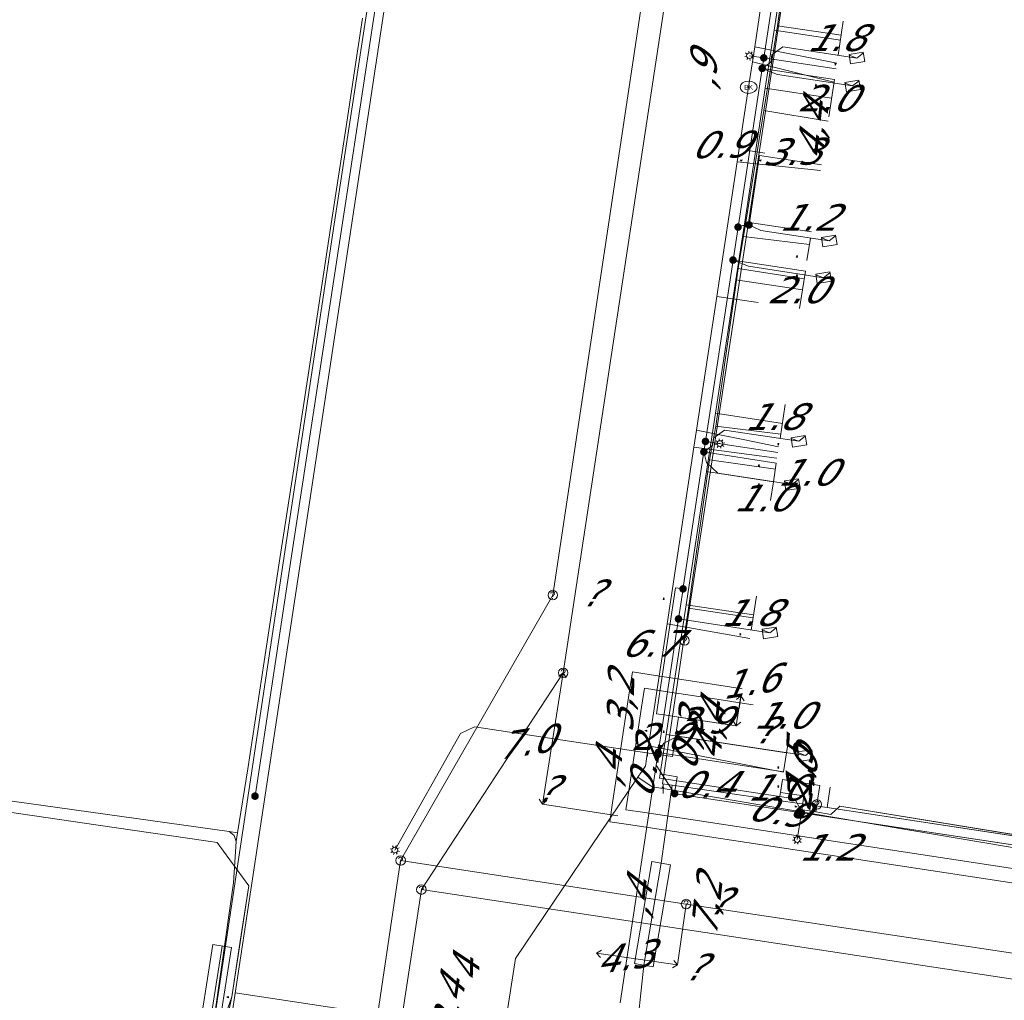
# Model space of a CAD drawing. Header units: metres. Extents: x 124576 to 133557, y 395865 to 402386.
# Tile 154 of 256: x 126510 to 126562, y 399805 to 399856. Entities that reach past the tile are written whole.
import ezdxf
from ezdxf.enums import TextEntityAlignment as Align

# ---------------------------------------------------------------- set-up
doc = ezdxf.new("R2010")
doc.units = ezdxf.units.M
doc.header["$MEASUREMENT"] = 0
for name, color, linetype, lineweight, true_color in [('LG_Datatransport', 3, 'Continuous', 13, 0x00ff00), ('LG_Datatransport_KPN_BV', 3, 'Continuous', 13, 0x00ff00), ('LG_Datatransport_Reggefiber_Operator_BV', 3, 'Continuous', 13, 0x00ff00), ('LG_Datatransport_Ziggo_BV', 3, 'Continuous', 13, 0x00ff00), ('LG_Laag_Spanning_Enexis_Netbeheer_BV', 7, 'Continuous', 13, 0x960000), ('LG_Midden_Spanning_Enexis_Netbeheer_BV', 7, 'Continuous', 13, 0xd20000), ('LG_Riool_Vrij_Verval_Gemeente_Tilburg_Ruimtelijke_Uitvoering', 7, 'Continuous', 13, 0xca00a0), ('LG_unet-4_Brabant_Water', 5, 'Continuous', 13, 0x0000ff), ('LG_warmte_Ennatuurlijk_BV', 7, 'Continuous', 13, 0x008080), ('MV_Datatransport_lijn', 3, 'Continuous', 0, 0x00ff00), ('MV_warmte_lijn', 7, 'Continuous', 0, 0x008080)]:
    doc.layers.add(name, color=color, linetype=linetype, lineweight=lineweight, true_color=true_color)
for name, color, linetype, lineweight in [('LG_Datatransport_P_KPN_BV', 7, 'Continuous', 0), ('LG_Datatransport_P_Ziggo_BV', 7, 'Continuous', 0), ('LG_Laag_Spanning_P_Enexis_Netbeheer_BV', 7, 'Continuous', 0), ('LG_Riool_Vrij_Verval_P_Gemeente_Tilburg_Ruimtelijke_Uitvoering', 7, 'Continuous', 0), ('LG_unet-4_P_Brabant_Water', 7, 'Continuous', 0), ('MV_Datatransport', 7, 'Continuous', 0), ('MV_Laag_Spanning', 7, 'Continuous', 0), ('MV_Laag_Spanning_lijn', 7, 'Continuous', 0), ('MV_Laag_Spanning_pijl', 7, 'Continuous', 0), ('MV_Midden_Spanning', 7, 'Continuous', 0), ('MV_Midden_Spanning_pijl', 7, 'Continuous', 0), ('MV_unet-4', 7, 'Continuous', 0), ('MV_warmte', 7, 'Continuous', 0)]:
    doc.layers.add(name, color=color, linetype=linetype, lineweight=lineweight)
doc.styles.add('Klic_Annotatie', font='verdanai.ttf', dxfattribs={"oblique": 20, "height": 1.4})
doc.styles.add('Style-Arial', font='arial.ttf')

# ---------------------------------------------------------------- blocks, each defined once
blk = doc.blocks.new('Onbekend_5')
at = {"layer": 'LG_Datatransport_P_Ziggo_BV'}
blk.add_hatch(color=256, dxfattribs=at).paths.add_polyline_path([(-0.25, -1.07, -0.262633), (0.23, 0.15), (0.59, 0.47, 0.379827), (0.7, 1.26), (0.69, 1.26, 0.228508), (-0.03, 1.53), (-0.03, 1.52, 0.459053), (-0.82, 0.79), (-1.29, 0.85, -0.414214), (-0.08, 2, -0.243799), (1.09, 1.52, -0.379827), (0.9, 0.11), (0.54, -0.2, 0.262633), (0.23, -1.08), (-0.17, -1.07)])
blk.add_circle((0, 0), 2.5, dxfattribs=at)
at = {"layer": 'LG_Datatransport_P_Ziggo_BV', "extrusion": (0, 0, -1)}
blk.add_solid([(0.34, -2.06), (-0.21, -2.06), (0.34, -1.51), (-0.21, -1.51)], dxfattribs=at)
blk = doc.blocks.new('Mof')
at = {"layer": 'LG_Laag_Spanning_P_Enexis_Netbeheer_BV'}
h = blk.add_hatch(color=256, dxfattribs=at)
edge = h.paths.add_edge_path()
edge.add_arc((0, 0), 2, 0, 360)
blk = doc.blocks.new('DeliveryPoint')
at = {"layer": 'LG_Laag_Spanning_P_Enexis_Netbeheer_BV', "flags": 128}
blk.add_lwpolyline([(-3.75, -2.5), (3.75, -2.5), (3.75, 2.5), (-3.75, 2.5), (-3.75, -2.5)], close=True, dxfattribs=at)
blk.add_lwpolyline([(-3.75, 2.5), (-3.75, 2.16), (0, 0), (3.75, 2.16)], dxfattribs=at)
blk = doc.blocks.new('Streetlight')
at = {"layer": 'LG_Laag_Spanning_P_Enexis_Netbeheer_BV'}
for p, q in [((-1.77, 1.77), (-1.06, 1.06)), ((0, 2.5), (0, 1.5)), ((1.77, 1.77), (1.06, 1.06)), ((-1.06, -1.06), (-1.77, -1.77)), ((0, -1.5), (0, -2.5)), ((1.06, -1.06), (1.77, -1.77))]:
    blk.add_line(p, q, dxfattribs=at)
at = {"layer": 'LG_Laag_Spanning_P_Enexis_Netbeheer_BV', "flags": 128}
for points in [[(-2.5, 0), (-1.5, 0)], [(1.5, 0), (2.5, 0)]]:
    blk.add_lwpolyline(points, dxfattribs=at)
at = {"layer": 'LG_Laag_Spanning_P_Enexis_Netbeheer_BV'}
blk.add_circle((0, 0), 1.5, dxfattribs=at)
blk = doc.blocks.new('m_pijl')
at = {"layer": 'MV_Laag_Spanning_pijl'}
blk.add_hatch(color=7, dxfattribs=at).paths.add_polyline_path([(-1, -0.33), (-1, 0), (-1, 0.33), (0, 0)])
at = {"layer": 'MV_Laag_Spanning_pijl', "flags": 128}
blk.add_lwpolyline([(-1, 0), (-1, 0.33), (0, 0), (-1, -0.33), (-1, 0)], close=True, dxfattribs=at)
blk = doc.blocks.new('m_pijl_1')
at = {"layer": 'MV_Midden_Spanning_pijl'}
blk.add_hatch(color=7, dxfattribs=at).paths.add_polyline_path([(-1, -0.33), (-1, 0), (-1, 0.33), (0, 0)])
at = {"layer": 'MV_Midden_Spanning_pijl', "flags": 128}
blk.add_lwpolyline([(-1, 0), (-1, 0.33), (0, 0), (-1, -0.33), (-1, 0)], close=True, dxfattribs=at)
blk = doc.blocks.new('FireHydrant')
at = {"layer": 'LG_unet-4_P_Brabant_Water'}
blk.add_ellipse((0, 0), major_axis=(4.45, 0), ratio=0.727642, dxfattribs=at)
at = {"layer": 'LG_unet-4_P_Brabant_Water', "style": 'Style-Arial'}
blk.add_text('BK', height=2.5, dxfattribs=at).set_placement((0, 0), align=Align.MIDDLE_CENTER)
blk = doc.blocks.new('Afsluiter_2')
at = {"layer": 'LG_unet-4_P_Brabant_Water'}
blk.add_line((0, -2.5), (0, 2.5), dxfattribs=at)
blk.add_solid([(-0.25, 2.5), (0.25, 2.5), (-0.25, -2.5), (0.25, -2.5)], dxfattribs=at)
blk = doc.blocks.new('Onbekend_2')
at = {"layer": 'LG_Riool_Vrij_Verval_P_Gemeente_Tilburg_Ruimtelijke_Uitvoering'}
blk.add_hatch(color=256, dxfattribs=at).paths.add_polyline_path([(-0.25, -1.07, -0.262633), (0.23, 0.15), (0.59, 0.47, 0.379827), (0.7, 1.26), (0.69, 1.26, 0.228508), (-0.03, 1.53), (-0.03, 1.52, 0.459053), (-0.82, 0.79), (-1.29, 0.85, -0.414214), (-0.08, 2, -0.243799), (1.09, 1.52, -0.379827), (0.9, 0.11), (0.54, -0.2, 0.262633), (0.23, -1.08), (-0.17, -1.07)])
blk.add_circle((0, 0), 2.5, dxfattribs=at)
at = {"layer": 'LG_Riool_Vrij_Verval_P_Gemeente_Tilburg_Ruimtelijke_Uitvoering', "extrusion": (0, 0, -1)}
blk.add_solid([(0.34, -2.06), (-0.21, -2.06), (0.34, -1.51), (-0.21, -1.51)], dxfattribs=at)
blk = doc.blocks.new('Onbekend_3')
at = {"layer": 'LG_Datatransport_P_KPN_BV'}
blk.add_hatch(color=256, dxfattribs=at).paths.add_polyline_path([(-0.25, -1.07, -0.262633), (0.23, 0.15), (0.59, 0.47, 0.379827), (0.7, 1.26), (0.69, 1.26, 0.228508), (-0.03, 1.53), (-0.03, 1.52, 0.459053), (-0.82, 0.79), (-1.29, 0.85, -0.414214), (-0.08, 2, -0.243799), (1.09, 1.52, -0.379827), (0.9, 0.11), (0.54, -0.2, 0.262633), (0.23, -1.08), (-0.17, -1.07)])
blk.add_circle((0, 0), 2.5, dxfattribs=at)
at = {"layer": 'LG_Datatransport_P_KPN_BV', "extrusion": (0, 0, -1)}
blk.add_solid([(0.34, -2.06), (-0.21, -2.06), (0.34, -1.51), (-0.21, -1.51)], dxfattribs=at)

msp = doc.modelspace()

# ---------------------------------------------------------------- linework, layer by layer
at = {"layer": 'LG_Datatransport', "flags": 128}
msp.add_lwpolyline([(126520.393, 399802.132), (126521.261, 399807.586), (126520.273, 399807.744), (126519.405, 399802.29), (126520.393, 399802.132)], dxfattribs=at)
at = {"layer": 'LG_Datatransport_KPN_BV', "flags": 128}
msp.add_lwpolyline([(126604.828, 399864.06), (126578.171, 399868.082), (126552.459, 399871.962), (126551.955, 399868.666), (126545.079, 399823.739)], dxfattribs=at)
at = {"layer": 'LG_Datatransport_Reggefiber_Operator_BV'}
for p, q in [((126549.976, 399856.067), (126550.695, 399861.275)), ((126549.246, 399851.617), (126549.976, 399856.067)), ((126549.976, 399856.067), (126553.32, 399855.58)), ((126548.176, 399844.986), (126549.246, 399851.617)), ((126549.246, 399851.617), (126552.63, 399851.059)), ((126547.892, 399843.314), (126548.176, 399844.986)), ((126548.176, 399844.986), (126551.65, 399844.561)), ((126546.723, 399835.018), (126547.892, 399843.314)), ((126547.892, 399843.314), (126551.37, 399842.757)), ((126546.391, 399833.251), (126546.723, 399835.018)), ((126546.723, 399835.018), (126550.14, 399834.6)), ((126545.283, 399825.437), (126546.391, 399833.251)), ((126546.391, 399833.251), (126549.86, 399832.759)), ((126545.283, 399825.437), (126548.679, 399824.937)), ((126552.58, 399814.959), (126552.732, 399816.02)), ((126552.58, 399814.959), (126577.599, 399811.146)), ((126542.443, 399806.755), (126543.364, 399812.115)), ((126543.364, 399812.115), (126544.349, 399811.946)), ((126543.428, 399806.586), (126544.349, 399811.946)), ((126542.443, 399806.755), (126543.428, 399806.586))]:
    msp.add_line(p, q, dxfattribs=at)
at = {"layer": 'LG_Datatransport_Reggefiber_Operator_BV', "flags": 128}
for points in [[(126544.432, 399816.128), (126543.925, 399816.203), (126545.283, 399825.437), (126546.391, 399833.251), (126546.723, 399835.018), (126547.892, 399843.314), (126548.176, 399844.986), (126549.246, 399851.617), (126549.976, 399856.067), (126550.695, 399861.275), (126551.25, 399865.198), (126551.677, 399868.076), (126552.442, 399872.288), (126553.923, 399872.079), (126554.18, 399872.873), (126554.854, 399879.015), (126555.065, 399880.142), (126553.63, 399880.387), (126554.091, 399883.662), (126555.577, 399893.485), (126556.668, 399900.252)], [(126545.283, 399825.437), (126543.925, 399816.203), (126544.432, 399816.128), (126552.58, 399814.959)], [(126528.31, 399750.407), (126529.093, 399755.135), (126529.788, 399759.793), (126530.281, 399763.434), (126531.287, 399769.921), (126532.142, 399775.596), (126532.97, 399781.141), (126533.661, 399785.501), (126534.457, 399791.373), (126535.701, 399798.945), (126536.494, 399803.433), (126542.497, 399802.556), (126542.935, 399806.671), (126543.856, 399812.031), (126544.432, 399816.128)], [(126544.432, 399816.128), (126552.58, 399814.959), (126577.599, 399811.146), (126585.235, 399810.002), (126590.462, 399809.192), (126593.827, 399808.702)]]:
    msp.add_lwpolyline(points, dxfattribs=at)
at = {"layer": 'LG_Datatransport_Ziggo_BV'}
for p, q in [((126549.791, 399855.846), (126550.866, 399862.873)), ((126527.849, 399854.507), (126528.14, 399856.479)), ((126549.324, 399852.794), (126549.791, 399855.846)), ((126549.791, 399855.846), (126553.279, 399855.319)), ((126527.359, 399851.239), (126527.849, 399854.507)), ((126548.248, 399845.766), (126549.324, 399852.794)), ((126552.812, 399852.267), (126549.324, 399852.794)), ((126526.467, 399845.424), (126527.359, 399851.239)), ((126525.67, 399840.229), (126526.467, 399845.424)), ((126547.781, 399842.714), (126548.248, 399845.766)), ((126548.248, 399845.766), (126551.751, 399845.236)), ((126546.706, 399835.691), (126547.781, 399842.714)), ((126551.286, 399842.184), (126547.781, 399842.714)), ((126524.526, 399832.779), (126525.67, 399840.229)), ((126546.237, 399832.627), (126546.706, 399835.691)), ((126546.706, 399835.691), (126550.227, 399835.159)), ((126523.767, 399827.827), (126524.526, 399832.779)), ((126545.164, 399825.618), (126546.237, 399832.627)), ((126549.755, 399832.094), (126546.237, 399832.627)), ((126522.97, 399822.632), (126523.767, 399827.827)), ((126544.121, 399818.798), (126545.164, 399825.618)), ((126548.704, 399825.083), (126545.164, 399825.618)), ((126522.105, 399816.994), (126522.97, 399822.632)), ((126544.121, 399818.798), (126550.448, 399817.841)), ((126521.576, 399813.631), (126522.105, 399816.994)), ((126509.727, 399815.299), (126521.127, 399813.694)), ((126552.042, 399815.122), (126551.977, 399814.727)), ((126573.365, 399811.737), (126553.242, 399815.029)), ((126521.116, 399813.698), (126521.127, 399813.694)), ((126521.127, 399813.694), (126521.576, 399813.631)), ((126521.497, 399813.166), (126521.576, 399813.631)), ((126520.767, 399807.665), (126519.899, 399802.211))]:
    msp.add_line(p, q, dxfattribs=at)
at = {"layer": 'LG_Datatransport_Ziggo_BV', "flags": 128}
for points in [[(126552.042, 399815.122), (126551.977, 399814.727), (126551.187, 399814.857), (126550.874, 399815.416), (126543.77, 399816.502), (126544.121, 399818.798), (126545.164, 399825.618), (126546.237, 399832.627), (126546.706, 399835.691), (126547.781, 399842.714), (126548.248, 399845.766), (126549.324, 399852.794), (126549.791, 399855.846), (126550.866, 399862.873), (126551.962, 399870.035), (126558.223, 399869.165)], [(126552.042, 399815.122), (126551.977, 399814.727), (126551.187, 399814.857), (126550.874, 399815.416), (126543.77, 399816.502), (126544.121, 399818.798), (126545.164, 399825.618), (126546.237, 399832.627), (126546.706, 399835.691), (126547.781, 399842.714), (126548.248, 399845.766), (126549.324, 399852.794), (126549.791, 399855.846), (126550.866, 399862.873), (126554.347, 399862.346)], [(126552.042, 399815.122), (126551.977, 399814.727), (126551.187, 399814.857), (126550.874, 399815.416), (126543.77, 399816.502), (126544.121, 399818.798), (126545.164, 399825.618), (126546.237, 399832.627), (126546.706, 399835.691), (126547.781, 399842.714), (126548.248, 399845.766), (126549.324, 399852.794), (126549.791, 399855.846), (126553.279, 399855.319)], [(126552.812, 399852.267), (126549.324, 399852.794), (126548.248, 399845.766), (126547.781, 399842.714), (126546.706, 399835.691), (126546.237, 399832.627), (126545.164, 399825.618), (126544.121, 399818.798), (126543.77, 399816.502), (126550.874, 399815.416), (126551.187, 399814.857), (126551.977, 399814.727), (126552.042, 399815.122)], [(126552.042, 399815.122), (126551.977, 399814.727), (126551.187, 399814.857), (126550.874, 399815.416), (126543.77, 399816.502), (126544.121, 399818.798), (126545.164, 399825.618), (126546.237, 399832.627), (126546.706, 399835.691), (126547.781, 399842.714), (126548.248, 399845.766), (126551.751, 399845.236)], [(126551.286, 399842.184), (126547.781, 399842.714), (126546.706, 399835.691), (126546.237, 399832.627), (126545.164, 399825.618), (126544.121, 399818.798), (126543.77, 399816.502), (126550.874, 399815.416), (126551.187, 399814.857), (126551.977, 399814.727), (126552.042, 399815.122)], [(126552.042, 399815.122), (126551.977, 399814.727), (126551.187, 399814.857), (126550.874, 399815.416), (126543.77, 399816.502), (126544.121, 399818.798), (126545.164, 399825.618), (126546.237, 399832.627), (126546.706, 399835.691), (126550.227, 399835.159)], [(126549.755, 399832.094), (126546.237, 399832.627), (126545.164, 399825.618), (126544.121, 399818.798), (126543.77, 399816.502), (126550.874, 399815.416), (126551.187, 399814.857), (126551.977, 399814.727), (126552.042, 399815.122)], [(126548.704, 399825.083), (126545.164, 399825.618), (126544.121, 399818.798), (126543.77, 399816.502), (126550.874, 399815.416), (126551.187, 399814.857), (126551.977, 399814.727), (126552.042, 399815.122)], [(126552.042, 399815.122), (126551.977, 399814.727), (126552.766, 399814.598), (126553.242, 399815.029), (126573.365, 399811.737), (126574.473, 399819.134), (126575.721, 399818.947)], [(126550.874, 399815.416), (126543.77, 399816.502), (126544.121, 399818.798)], [(126552.042, 399815.122), (126551.977, 399814.727), (126551.187, 399814.857), (126550.874, 399815.416), (126543.77, 399816.502), (126544.121, 399818.798), (126550.448, 399817.841)], [(126585.71, 399817.449), (126586.699, 399817.301), (126585.565, 399809.742), (126573.365, 399811.737), (126553.242, 399815.029), (126552.766, 399814.598), (126551.977, 399814.727), (126552.042, 399815.122)], [(126593.624, 399816.262), (126592.635, 399816.41), (126591.494, 399808.8), (126585.565, 399809.742), (126573.365, 399811.737), (126553.242, 399815.029), (126552.766, 399814.598), (126551.977, 399814.727), (126552.042, 399815.122)], [(126550.874, 399815.416), (126551.187, 399814.857), (126551.977, 399814.727)], [(126552.042, 399815.122), (126551.977, 399814.727), (126552.766, 399814.598), (126553.242, 399815.029), (126573.365, 399811.737), (126585.565, 399809.742), (126591.494, 399808.8), (126593.778, 399808.454)], [(126593.778, 399808.454), (126591.494, 399808.8), (126585.565, 399809.742), (126573.365, 399811.737), (126553.242, 399815.029), (126552.766, 399814.598), (126551.977, 399814.727), (126552.042, 399815.122)], [(126593.778, 399808.454), (126591.494, 399808.8), (126585.565, 399809.742), (126573.365, 399811.737), (126553.242, 399815.029), (126552.766, 399814.598), (126551.977, 399814.727), (126552.042, 399815.122)], [(126593.778, 399808.454), (126591.494, 399808.8), (126585.565, 399809.742), (126573.365, 399811.737), (126553.242, 399815.029), (126552.766, 399814.598), (126551.977, 399814.727), (126552.042, 399815.122)], [(126551.977, 399814.727), (126552.766, 399814.598), (126553.242, 399815.029)], [(126521.127, 399813.694), (126521.399, 399813.491), (126521.497, 399813.166)], [(126520.049, 399801.757), (126521.365, 399811), (126521.497, 399813.166)]]:
    msp.add_lwpolyline(points, dxfattribs=at)
at = {"layer": 'LG_Laag_Spanning_Enexis_Netbeheer_BV'}
for p, q in [((126549.248, 399854.385), (126548.496, 399854.499)), ((126546.181, 399834.213), (126546.944, 399834.098)), ((126544.762, 399824.874), (126549.57, 399824.142)), ((126543.593, 399817.189), (126541.69, 399804.676)), ((126543.593, 399817.189), (126541.69, 399804.676)), ((126543.593, 399817.189), (126544.557, 399815.691)), ((126543.593, 399817.189), (126544.557, 399815.691)), ((126551.225, 399814.679), (126551.008, 399813.272)), ((126521.273, 399805.002), (126522.162, 399810.839))]:
    msp.add_line(p, q, dxfattribs=at)
at = {"layer": 'LG_Laag_Spanning_Enexis_Netbeheer_BV', "flags": 128}
for points in [[(126533.404, 399889.352), (126533.199, 399887.711), (126533.159, 399887.338), (126533.133, 399886.964), (126533.051, 399885.341), (126533.034, 399885.014), (126533.032, 399884.788), (126533.019, 399884.564), (126533.007, 399884.484), (126532.98, 399884.307), (126532.446, 399880.803), (126531.978, 399877.739), (126530.955, 399871.037), (126527.23, 399846.621), (126524.363, 399827.838), (126522.49, 399815.556)], [(126532.98, 399884.307), (126532.446, 399880.803), (126531.978, 399877.739), (126530.955, 399871.037), (126527.23, 399846.621), (126524.363, 399827.838), (126522.49, 399815.556)], [(126541.69, 399804.676), (126543.593, 399817.189), (126543.679, 399817.751), (126543.694, 399817.85), (126543.844, 399818.839), (126544.762, 399824.874), (126545.002, 399826.455), (126545.032, 399826.653), (126546.097, 399833.662), (126546.181, 399834.213), (126547.631, 399843.751), (126547.895, 399845.485), (126549.164, 399853.833), (126549.248, 399854.385), (126550.667, 399863.715), (126551.613, 399869.937), (126551.873, 399871.644), (126553.014, 399872.487), (126563.516, 399870.899), (126564.088, 399870.087)], [(126564.088, 399870.087), (126563.516, 399870.899), (126553.014, 399872.487), (126551.873, 399871.644), (126551.613, 399869.937), (126550.667, 399863.715), (126549.248, 399854.385), (126549.164, 399853.833), (126547.895, 399845.485), (126547.631, 399843.751), (126546.181, 399834.213), (126546.097, 399833.662), (126545.032, 399826.653), (126545.002, 399826.455), (126544.762, 399824.874), (126543.844, 399818.839), (126543.694, 399817.85), (126543.679, 399817.751), (126543.593, 399817.189), (126541.69, 399804.676)], [(126563.516, 399870.899), (126553.014, 399872.487), (126551.873, 399871.644), (126551.613, 399869.937), (126550.667, 399863.715), (126549.248, 399854.385), (126549.164, 399853.833), (126547.895, 399845.485), (126547.631, 399843.751), (126546.181, 399834.213), (126546.097, 399833.662), (126545.032, 399826.653), (126545.002, 399826.455), (126544.762, 399824.874), (126543.844, 399818.839), (126543.694, 399817.85), (126543.679, 399817.751), (126543.593, 399817.189), (126544.557, 399815.691), (126544.611, 399815.681), (126551.225, 399814.679), (126572.393, 399811.472)], [(126551.906, 399871.861), (126551.873, 399871.644), (126551.613, 399869.937), (126550.667, 399863.715), (126549.248, 399854.385), (126549.164, 399853.833), (126547.895, 399845.485), (126547.631, 399843.751), (126546.181, 399834.213), (126546.097, 399833.662), (126545.032, 399826.653), (126545.002, 399826.455), (126544.762, 399824.874), (126543.844, 399818.839), (126543.694, 399817.85), (126543.679, 399817.751), (126543.593, 399817.189), (126541.69, 399804.676)], [(126551.873, 399871.644), (126551.613, 399869.937), (126550.667, 399863.715), (126549.248, 399854.385), (126549.164, 399853.833), (126547.895, 399845.485), (126547.631, 399843.751), (126546.181, 399834.213), (126546.097, 399833.662), (126545.032, 399826.653), (126545.002, 399826.455), (126544.762, 399824.874), (126543.844, 399818.839), (126543.694, 399817.85), (126543.679, 399817.751), (126543.593, 399817.189)], [(126551.873, 399871.644), (126551.613, 399869.937), (126550.667, 399863.715), (126549.248, 399854.385), (126549.164, 399853.833), (126547.895, 399845.485), (126547.631, 399843.751), (126546.181, 399834.213), (126546.097, 399833.662), (126545.032, 399826.653), (126545.002, 399826.455), (126544.762, 399824.874), (126543.844, 399818.839), (126543.694, 399817.85), (126543.679, 399817.751), (126543.593, 399817.189)], [(126530.955, 399871.037), (126527.23, 399846.621), (126524.363, 399827.838), (126522.49, 399815.556)], [(126549.164, 399853.833), (126549.62, 399854.167), (126549.678, 399854.551), (126550.248, 399854.97), (126554.147, 399854.377)], [(126549.164, 399853.833), (126549.971, 399853.508), (126553.922, 399852.907)], [(126547.895, 399845.485), (126548.151, 399845.567), (126548.177, 399845.576), (126548.472, 399845.6)], [(126548.472, 399845.6), (126548.731, 399845.474), (126549.085, 399845.304), (126552.69, 399844.757)], [(126547.631, 399843.751), (126548.439, 399843.426), (126552.395, 399842.824)], [(126546.097, 399833.662), (126546.553, 399833.996), (126546.613, 399834.393), (126547.182, 399834.812), (126551.094, 399834.218)], [(126546.097, 399833.662), (126546.228, 399833.1), (126546.836, 399832.538), (126550.744, 399831.944)], [(126511.563, 399771.616), (126511.633, 399772.069), (126512.24, 399772.512), (126512.354, 399772.494), (126512.858, 399772.415), (126514.239, 399772.197), (126516.369, 399773.724), (126516.383, 399773.803), (126517.191, 399779.255), (126519.928, 399797.719), (126520.439, 399801.165), (126520.78, 399803.466), (126520.805, 399803.625), (126520.839, 399803.751), (126521.273, 399805.002), (126522.162, 399810.839), (126520.494, 399813.116), (126520.033, 399813.186), (126514.125, 399814.05), (126495.701, 399816.746), (126465.641, 399821.144), (126461.019, 399821.82), (126455.51, 399822.589)], [(126520.839, 399803.751), (126521.273, 399805.002), (126522.162, 399810.839), (126520.494, 399813.116), (126520.033, 399813.186), (126514.125, 399814.05), (126495.701, 399816.746), (126465.641, 399821.144), (126461.019, 399821.82), (126459.65, 399820.78), (126459.645, 399820.738), (126458.62, 399814.802), (126458.52, 399813.967), (126458.578, 399813.096), (126458.621, 399811.998), (126458.606, 399811.664), (126457.18, 399802.147)], [(126520.839, 399803.751), (126521.273, 399805.002), (126522.162, 399810.839), (126520.494, 399813.116), (126520.033, 399813.186), (126514.125, 399814.05), (126495.701, 399816.746), (126465.641, 399821.144), (126461.019, 399821.82), (126459.65, 399820.78), (126459.645, 399820.738), (126458.62, 399814.802), (126458.52, 399813.967), (126458.578, 399813.096), (126458.621, 399811.998), (126458.606, 399811.664), (126457.18, 399802.147)], [(126522.162, 399810.839), (126520.494, 399813.116), (126520.033, 399813.186), (126514.125, 399814.05), (126495.701, 399816.746), (126465.641, 399821.144), (126461.019, 399821.82)], [(126543.679, 399817.751), (126534.034, 399819.209), (126533.294, 399818.848), (126529.845, 399812.721)], [(126543.694, 399817.85), (126543.986, 399818.348), (126544.734, 399818.705), (126551.437, 399817.691)], [(126544.557, 399815.691), (126544.611, 399815.681), (126551.225, 399814.679), (126572.393, 399811.472), (126576.193, 399810.896), (126586.57, 399809.324), (126590.249, 399808.767), (126593.735, 399808.239)], [(126544.557, 399815.691), (126544.611, 399815.681), (126551.225, 399814.679), (126572.393, 399811.472), (126576.193, 399810.896), (126586.57, 399809.324), (126590.249, 399808.767), (126593.735, 399808.239)], [(126544.557, 399815.691), (126544.611, 399815.681), (126551.225, 399814.679), (126572.393, 399811.472), (126576.193, 399810.896), (126586.57, 399809.324), (126590.249, 399808.767), (126593.735, 399808.239)], [(126593.735, 399808.238), (126551.225, 399814.679), (126572.393, 399811.472), (126576.193, 399810.896), (126586.57, 399809.324), (126590.249, 399808.767), (126593.735, 399808.239)], [(126522.162, 399810.839), (126521.718, 399807.921), (126521.273, 399805.002)], [(126522.162, 399810.839), (126521.718, 399807.921), (126521.273, 399805.002)], [(126522.162, 399810.839), (126521.718, 399807.921), (126521.273, 399805.002)], [(126522.162, 399810.839), (126521.718, 399807.921), (126521.273, 399805.002)], [(126520.839, 399803.751), (126521.273, 399805.002), (126520.439, 399801.165)], [(126520.839, 399803.751), (126521.273, 399805.002), (126520.439, 399801.165)], [(126520.839, 399803.751), (126521.273, 399805.002), (126520.439, 399801.165)], [(126520.839, 399803.751), (126521.273, 399805.002), (126520.439, 399801.165)], [(126520.839, 399803.751), (126521.273, 399805.002), (126520.439, 399801.165)], [(126520.839, 399803.751), (126521.273, 399805.002), (126520.439, 399801.165)], [(126520.839, 399803.751), (126521.273, 399805.002), (126520.439, 399801.165)], [(126520.839, 399803.751), (126521.273, 399805.002), (126520.439, 399801.165)], [(126520.839, 399803.751), (126521.273, 399805.002), (126520.439, 399801.165)], [(126520.839, 399803.751), (126521.273, 399805.002), (126520.439, 399801.165)], [(126520.839, 399803.751), (126521.273, 399805.002), (126520.439, 399801.165)], [(126520.839, 399803.751), (126521.273, 399805.002), (126520.439, 399801.165)], [(126520.839, 399803.751), (126521.273, 399805.002)]]:
    msp.add_lwpolyline(points, dxfattribs=at)
at = {"layer": 'LG_Midden_Spanning_Enexis_Netbeheer_BV', "flags": 128}
for points in [[(126510.526, 399769.155), (126510.502, 399768.992), (126511.103, 399768.128), (126511.233, 399768.107), (126511.493, 399768.064), (126513.479, 399767.741), (126513.796, 399767.691), (126514.104, 399767.692), (126515.974, 399769.103), (126516.845, 399774.853), (126518.25, 399784.124), (126524.476, 399825.218), (126533.033, 399881.702), (126533.676, 399885.945), (126533.751, 399886.444), (126533.827, 399886.943), (126534.005, 399888.115), (126534.116, 399888.848)], [(126513.796, 399767.691), (126514.104, 399767.692), (126515.974, 399769.103), (126516.845, 399774.853), (126518.25, 399784.124), (126524.476, 399825.218), (126533.033, 399881.702), (126533.676, 399885.945), (126533.751, 399886.444)]]:
    msp.add_lwpolyline(points, dxfattribs=at)
at = {"layer": 'LG_Riool_Vrij_Verval_Gemeente_Tilburg_Ruimtelijke_Uitvoering'}
for p, q in [((126538.7, 399822.04), (126547.11, 399877.54)), ((126538.15, 399826.13), (126543.93, 399864.66)), ((126530.15, 399812.17), (126538.15, 399826.13)), ((126531.24, 399810.64), (126538.7, 399822.04)), ((126521.06, 399751.76), (126530.15, 399812.17)), ((126530.15, 399812.17), (126545.16, 399809.88)), ((126521.92, 399749.27), (126531.24, 399810.64)), ((126531.24, 399810.64), (126592.37, 399801.368)), ((126545.16, 399809.88), (126592.639, 399802.72))]:
    msp.add_line(p, q, dxfattribs=at)
at = {"layer": 'LG_unet-4_Brabant_Water'}
for p, q in [((126526.66, 399845.64), (126532.7, 399885.18)), ((126553.09, 399854.1), (126548.77, 399854.96)), ((126552.94, 399853.11), (126548.65, 399854.17)), ((126552.23, 399848.46), (126547.85, 399848.92)), ((126548.95, 399841.52), (126546.78, 399841.84)), ((126548.17, 399834.31), (126545.71, 399834.8)), ((126550.03, 399833.93), (126548.17, 399834.31)), ((126549.94, 399833.33), (126545.57, 399833.91)), ((126548.51, 399823.84), (126544.16, 399824.62)), ((126550.29, 399816.82), (126543.18, 399818.2))]:
    msp.add_line(p, q, dxfattribs=at)
at = {"layer": 'LG_unet-4_Brabant_Water', "flags": 128}
for points in [[(126551.5, 399873.22), (126551.03, 399870.06), (126550.17, 399864.36), (126548.77, 399854.96), (126548.65, 399854.17), (126548.45, 399852.84)], [(126548.45, 399852.84), (126547.85, 399848.92), (126546.78, 399841.84), (126545.71, 399834.8), (126545.57, 399833.91), (126544.16, 399824.62), (126543.18, 399818.2), (126543.14, 399817.91)], [(126517.73, 399786.29), (126520.12, 399802.22), (126526.66, 399845.64)], [(126543.14, 399817.91), (126543.02, 399817.13), (126543.01, 399817.12), (126542.62, 399816.55)], [(126530.76, 399771.78), (126530.82, 399772.2), (126530.95, 399772.99), (126532.32, 399781.92), (126532.47, 399782.91), (126533.89, 399792.12), (126534.97, 399799.13), (126536.19, 399807.02), (126542.62, 399816.55)], [(126542.62, 399816.55), (126543.37, 399816.05), (126543.96, 399815.95)], [(126543.96, 399815.95), (126573.74, 399810.92), (126577.93, 399810.21)]]:
    msp.add_lwpolyline(points, dxfattribs=at)
at = {"layer": 'LG_warmte_Ennatuurlijk_BV'}
for p, q in [((126547.945, 399820.165), (126548.035, 399820.759)), ((126547.945, 399820.165), (126548.035, 399820.759)), ((126547.945, 399820.165), (126548.035, 399820.759)), ((126547.945, 399820.165), (126548.035, 399820.759)), ((126547.945, 399820.165), (126548.035, 399820.759)), ((126547.945, 399820.165), (126548.035, 399820.759)), ((126547.945, 399820.165), (126548.035, 399820.759)), ((126547.945, 399820.165), (126548.035, 399820.759)), ((126547.945, 399820.165), (126548.035, 399820.759)), ((126547.945, 399820.165), (126548.035, 399820.759)), ((126548.682, 399820.356), (126547.99, 399820.462)), ((126548.682, 399820.356), (126547.99, 399820.462)), ((126548.682, 399820.356), (126547.99, 399820.462)), ((126548.682, 399820.356), (126547.99, 399820.462)), ((126548.682, 399820.356), (126547.99, 399820.462)), ((126548.682, 399820.356), (126547.99, 399820.462)), ((126548.682, 399820.356), (126547.99, 399820.462)), ((126548.682, 399820.356), (126547.99, 399820.462)), ((126548.682, 399820.356), (126547.99, 399820.462)), ((126548.682, 399820.356), (126547.99, 399820.462))]:
    msp.add_line(p, q, dxfattribs=at)
at = {"layer": 'LG_warmte_Ennatuurlijk_BV', "flags": 128}
for points in [[(126542.194, 399821.099), (126542.344, 399822.088), (126543.332, 399821.936), (126547.116, 399821.356), (126548.104, 399821.204)], [(126593.346, 399806.281), (126591.395, 399806.578), (126589.591, 399806.852), (126584.375, 399807.644), (126577.728, 399808.654), (126573.698, 399809.267), (126571.326, 399809.627), (126565.864, 399810.457), (126554, 399812.259), (126542.136, 399814.062), (126541.147, 399814.212), (126541.297, 399815.201), (126542.194, 399821.099)], [(126542.822, 399820.243), (126542.972, 399821.232), (126543.96, 399821.08), (126547.008, 399820.613), (126547.99, 399820.462)], [(126593.493, 399807.018), (126592.249, 399807.207), (126590.446, 399807.481), (126585.229, 399808.273), (126578.582, 399809.283), (126574.548, 399809.896), (126572.18, 399810.255), (126566.718, 399811.085), (126554.854, 399812.888), (126542.99, 399814.69), (126542.001, 399814.84), (126542.151, 399815.829), (126542.822, 399820.243)]]:
    msp.add_lwpolyline(points, dxfattribs=at)
at = {"layer": 'MV_Datatransport_lijn'}
for p, q in [((126550.231, 399816.434), (126550.094, 399815.544)), ((126550.231, 399816.434), (126552.204, 399816.109)), ((126552.042, 399815.122), (126552.204, 399816.109))]:
    msp.add_line(p, q, dxfattribs=at)
at = {"layer": 'MV_Datatransport_lijn', "flags": 128}
msp.add_lwpolyline([(126544.297, 399816.639), (126544.099, 399816.669), (126543.802, 399816.714)], dxfattribs=at)
at = {"layer": 'MV_Laag_Spanning_lijn'}
for p, q in [((126549.248, 399854.385), (126553.048, 399853.808)), ((126552.963, 399853.251), (126549.164, 399853.833)), ((126549.027, 399849.258), (126548.472, 399845.6)), ((126551.436, 399843.171), (126547.631, 399843.751)), ((126549.992, 399833.635), (126546.181, 399834.213)), ((126549.906, 399833.076), (126546.097, 399833.662)), ((126544.607, 399826.515), (126545.002, 399826.455)), ((126543.599, 399819.888), (126543.994, 399819.828)), ((126544.767, 399819.711), (126547.802, 399819.252)), ((126544.449, 399817.635), (126543.679, 399817.751)), ((126550.293, 399816.833), (126543.694, 399817.85)), ((126544.692, 399816.579), (126544.557, 399815.689)), ((126550.231, 399816.434), (126550.126, 399815.753)), ((126551.36, 399815.566), (126551.225, 399814.679))]:
    msp.add_line(p, q, dxfattribs=at)
at = {"layer": 'MV_Laag_Spanning_pijl'}
for p, q in [((126553.43, 399856.307), (126553.158, 399854.528)), ((126552.661, 399851.278), (126552.963, 399853.251)), ((126549.306, 399849.369), (126548.416, 399849.505)), ((126552.283, 399848.764), (126549.027, 399849.258)), ((126551.52, 399843.721), (126551.701, 399844.907)), ((126551.135, 399841.195), (126551.436, 399843.171)), ((126550.379, 399836.147), (126550.105, 399834.368)), ((126549.755, 399832.094), (126549.906, 399833.076)), ((126549.603, 399831.106), (126549.755, 399832.094)), ((126543.599, 399819.888), (126544.607, 399826.515)), ((126548.857, 399826.071), (126548.582, 399824.292)), ((126547.802, 399819.252), (126543.994, 399819.828)), ((126550.6, 399818.829), (126550.448, 399817.841)), ((126550.448, 399817.841), (126550.293, 399816.833)), ((126544.297, 399816.639), (126544.692, 399816.579)), ((126550.126, 399815.753), (126551.36, 399815.566))]:
    msp.add_line(p, q, dxfattribs=at)
at = {"layer": 'MV_Laag_Spanning_pijl', "flags": 128}
msp.add_lwpolyline([(126544.449, 399817.635), (126544.752, 399819.611), (126544.767, 399819.711)], dxfattribs=at)
at = {"layer": 'MV_Midden_Spanning_pijl'}
msp.add_line((126543.571, 399801.878), (126521.444, 399805.209), dxfattribs=at)
at = {"layer": 'MV_warmte_lijn'}
for p, q in [((126538.696, 399822.043), (126537.605, 399815.129)), ((126538.696, 399822.043), (126538.461, 399821.847)), ((126538.696, 399822.043), (126538.859, 399821.784)), ((126547.802, 399819.252), (126548.047, 399820.833)), ((126548.047, 399820.833), (126547.813, 399820.636)), ((126548.047, 399820.833), (126548.21, 399820.575)), ((126547.802, 399819.252), (126547.639, 399819.51)), ((126547.802, 399819.252), (126548.036, 399819.449)), ((126537.605, 399815.129), (126537.442, 399815.388)), ((126537.605, 399815.129), (126537.84, 399815.325)), ((126537.605, 399815.129), (126541.574, 399814.526)), ((126545.163, 399809.875), (126544.71, 399806.686)), ((126540.453, 399807.292), (126540.709, 399807.459)), ((126544.71, 399806.686), (126540.453, 399807.292)), ((126540.453, 399807.292), (126540.653, 399807.06)), ((126544.71, 399806.686), (126544.454, 399806.519)), ((126544.71, 399806.686), (126544.51, 399806.918))]:
    msp.add_line(p, q, dxfattribs=at)

# ---------------------------------------------------------------- block references
at = {"layer": 'LG_Datatransport_P_KPN_BV', "xscale": 0.1, "yscale": 0.1, "zscale": 0.1}
msp.add_blockref('Onbekend_3', (126545.079, 399823.739), dxfattribs=at)
at = {"layer": 'LG_Datatransport_P_Ziggo_BV', "xscale": 0.1, "yscale": 0.1, "zscale": 0.1}
msp.add_blockref('Onbekend_5', (126552.042, 399815.122), dxfattribs=at)
at = {"layer": 'LG_Laag_Spanning_P_Enexis_Netbeheer_BV', "xscale": 0.1, "yscale": 0.1, "zscale": 0.1}
for name, p, rotation in [('Streetlight', (126548.496, 399854.499), 189), ('DeliveryPoint', (126554.147, 399854.377), 9), ('DeliveryPoint', (126553.922, 399852.907), 9), ('DeliveryPoint', (126552.69, 399844.757), 9), ('DeliveryPoint', (126552.395, 399842.824), 9), ('DeliveryPoint', (126551.094, 399834.218), 9), ('Streetlight', (126546.944, 399834.098), 9), ('DeliveryPoint', (126550.744, 399831.944), 9), ('Mof', (126545.002, 399826.455), 279), ('DeliveryPoint', (126549.57, 399824.142), 9), ('DeliveryPoint', (126551.437, 399817.691), 9), ('Mof', (126544.557, 399815.691), 359), ('Mof', (126522.49, 399815.556), 359), ('Mof', (126522.49, 399815.556), 359), ('Streetlight', (126551.008, 399813.272), 99.00000000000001), ('Streetlight', (126529.845, 399812.721), 119)]:
    msp.add_blockref(name, p, dxfattribs=dict(at, rotation=rotation))
for p in [(126549.248, 399854.385), (126549.164, 399853.833), (126547.895, 399845.485), (126548.472, 399845.6), (126547.631, 399843.751), (126546.181, 399834.213), (126546.097, 399833.662), (126544.762, 399824.874), (126543.679, 399817.751), (126543.694, 399817.85), (126551.225, 399814.679)]:
    msp.add_blockref('Mof', p, dxfattribs=at)
at = {"layer": 'LG_Riool_Vrij_Verval_P_Gemeente_Tilburg_Ruimtelijke_Uitvoering', "xscale": 0.1, "yscale": 0.1, "zscale": 0.1}
for p in [(126538.15, 399826.13), (126538.7, 399822.04), (126530.15, 399812.17), (126531.24, 399810.64), (126545.16, 399809.88)]:
    msp.add_blockref('Onbekend_2', p, dxfattribs=at)
at = {"layer": 'LG_unet-4_P_Brabant_Water', "xscale": 0.1, "yscale": 0.1, "zscale": 0.1}
for name, p in [('FireHydrant', (126548.45, 399852.84)), ('Afsluiter_2', (126543.14, 399817.91)), ('Afsluiter_2', (126543.96, 399815.95))]:
    msp.add_blockref(name, p, dxfattribs=at)
at = {"layer": 'MV_Laag_Spanning_pijl', "xscale": 0.1, "yscale": 0.1, "zscale": 0.1}
for p, rotation in [((126553, 399854), 262), ((126552, 399853), 81), ((126548, 399849), 171), ((126549, 399849), 171), ((126551, 399844), 81), ((126551, 399843), 81), ((126550, 399834), 262), ((126549, 399833), 81), ((126549, 399832), 81), ((126544, 399826), 81), ((126548, 399824), 262), ((126543, 399819), 171), ((126544, 399819), 81), ((126550, 399817), 262), ((126544, 399816), 351.9999999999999), ((126550, 399816), 262), ((126551, 399815), 351.9999999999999)]:
    msp.add_blockref('m_pijl', p, dxfattribs=dict(at, rotation=rotation))
at = {"layer": 'MV_Midden_Spanning_pijl', "xscale": 0.1, "yscale": 0.1, "zscale": 0.1, "rotation": 171}
msp.add_blockref('m_pijl_1', (126521, 399805), dxfattribs=at)

# ---------------------------------------------------------------- texts
at = {"layer": 'MV_Datatransport', "style": 'Klic_Annotatie', "oblique": 20}
for s, rotation, p in [('0,3', 81.4, (126545.22, 399818.404)), ('0.2', 81, (126542.938, 399816.955)), ('2.0', 81, (126551.217, 399816.272)), ('0.9', 351, (126549.916, 399814.779))]:
    msp.add_text(s, height=1.4, rotation=rotation, dxfattribs=at).set_placement(p, align=Align.MIDDLE_CENTER)
at = {"layer": 'MV_Laag_Spanning', "style": 'Klic_Annotatie', "oblique": 20}
for s, p in [('1.8', (126552.982, 399855.444)), ('2.0', (126552.498, 399852.265)), ('1.2', (126551.523, 399845.992)), ('2.0', (126550.922, 399842.183)), ('1.8', (126549.722, 399835.518)), ('1.0', (126551.443, 399832.585)), ('1.0', (126549.133, 399831.236)), ('1.8', (126548.46, 399825.208)), ('6.7', (126543.215, 399823.588)), ('1.0', (126550.177, 399819.805)), ('0.4', (126546.142, 399816.169)), ('1.0', (126549.861, 399816.01)), ('1.2', (126552.569, 399812.856))]:
    msp.add_text(s, height=1.4, dxfattribs=at).set_placement(p, align=Align.MIDDLE_CENTER)
for s, p in [('0.9', (126546.892, 399849.827)), ('3.3', (126550.655, 399849.453)), ('3.9', (126545.898, 399819.54)), ('2.0', (126543.735, 399818.699))]:
    msp.add_text(s, height=1.4, rotation=1, dxfattribs=at).set_placement(p, align=Align.MIDDLE_CENTER)
at = {"layer": 'MV_Midden_Spanning', "style": 'Klic_Annotatie', "oblique": 20}
msp.add_text('22.4', height=1.4, rotation=81, dxfattribs=at).set_placement((126532.537, 399803.741), align=Align.MIDDLE_CENTER)
at = {"layer": 'MV_unet-4', "style": 'Klic_Annotatie', "oblique": 20}
for s, rotation, p in [(',9', 88.6, (126546.07, 399853.63)), ('4,4', 83.9, (126551.81, 399850.49)), ('3,2', 88.6, (126541.71, 399820.4)), ('4,4', 83.9, (126546.41, 399818.9)), ('1,5', 88.6, (126551.1, 399816.81)), (',4', 88.6, (126541.08, 399816.96)), (',4', 83.9, (126542.61, 399810.11)), ('7,2', 83.9, (126546.23, 399809.69)), ('4', 88.6, (126533.58, 399806.3))]:
    msp.add_text(s, height=1.4, rotation=rotation, dxfattribs=at).set_placement(p, align=Align.MIDDLE_CENTER)
at = {"layer": 'MV_warmte', "style": 'Klic_Annotatie', "oblique": 20}
for p in [(126540.118, 399826.245), (126549.201, 399819.041), (126537.734, 399815.944), (126546.785, 399810.034), (126545.532, 399806.569)]:
    msp.add_text('?', height=1.4, dxfattribs=at).set_placement(p, align=Align.MIDDLE_CENTER)
for s, rotation, p in [('1.6', 9, (126548.449, 399821.565)), ('7.0', 9, (126536.645, 399818.383)), ('4.3', 8, (126541.846, 399807.094))]:
    msp.add_text(s, height=1.4, rotation=rotation, dxfattribs=at).set_placement(p, align=Align.MIDDLE_CENTER)

doc.saveas('drawing.dxf')
